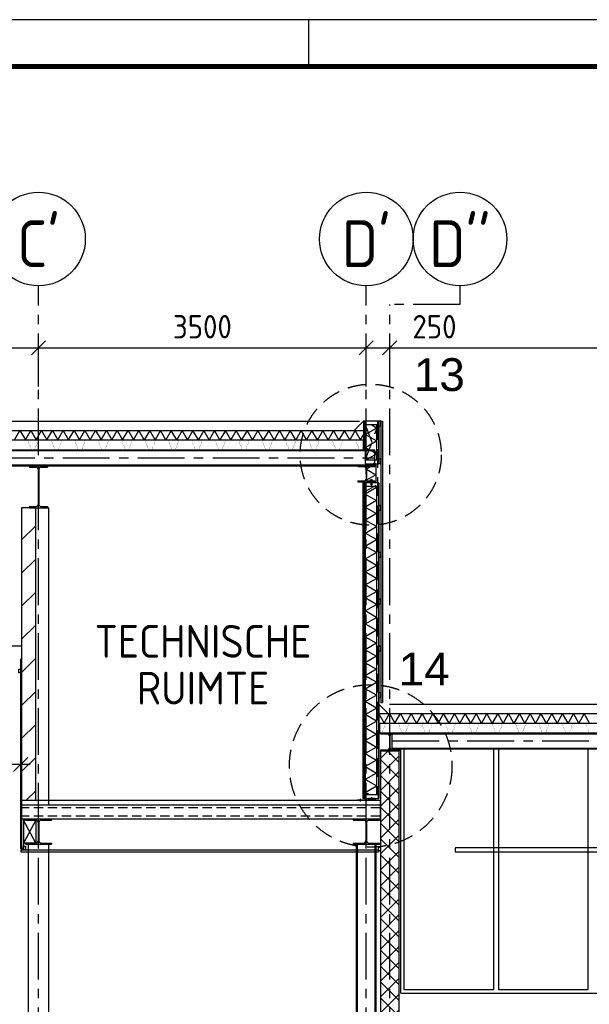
# Model space of a CAD drawing. Extents: x -2500 to 56900, y -500 to 41500.
# Tile 10 of 19: x 15414 to 21495, y 30982 to 41500. Entities that reach past the tile are written whole.
import ezdxf
from ezdxf.enums import TextEntityAlignment as Align

# ---------------------------------------------------------------- set-up
doc = ezdxf.new("R2010")
doc.units = 0
doc.header["$LTSCALE"] = 400
doc.header["$MEASUREMENT"] = 0
doc.header["$PDMODE"] = 1
doc.header["$PDSIZE"] = -15
for name, pattern in [('CENTER', [2, 1.25, -0.25, 0.25, -0.25]), ('DASHED', [0.75, 0.5, -0.25]), ('HIDDEN', [0.375, 0.25, -0.125])]:
    doc.linetypes.add(name, pattern=pattern)
doc.layers.get('0').update_dxf_attribs({"color": 6, "linetype": 'CONTINUOUS'})
doc.layers.get('Defpoints').update_dxf_attribs({"linetype": 'CONTINUOUS'})
for name, color, linetype in [('1002-B', 1, 'CONTINUOUS'), ('1004-B', 1, 'CONTINUOUS'), ('1005-B', 7, 'CONTINUOUS'), ('1006-B', 7, 'CONTINUOUS'), ('1010-B', 2, 'CONTINUOUS'), ('2110-B', 15, 'CONTINUOUS'), ('2200-B', 7, 'CONTINUOUS'), ('2700-B', 110, 'CONTINUOUS'), ('2800-B', 4, 'CONTINUOUS'), ('3100-B', 40, 'CONTINUOUS'), ('3800-B', 40, 'CONTINUOUS'), ('4200-B', 142, 'CONTINUOUS'), ('4500-B', 142, 'CONTINUOUS'), ('p01', 7, 'CONTINUOUS')]:
    doc.layers.add(name, color=color, linetype=linetype)
doc.styles.add('ARIAL', font='arial.ttf')
doc.styles.get("Standard").update_dxf_attribs({"font": 'ISOCP.shx'})
doc.dimstyles.get("Standard").update_dxf_attribs({"dimtxt": 0.18, "dimasz": 0.18, "dimexe": 0.18, "dimexo": 0.0625, "dimgap": 0.09, "dimtad": 0, "dimtih": 1, "dimtoh": 1, "dimdec": 0, "dimzin": 0, "dimdsep": 46, "dimtxsty": 'Standard', "dimcen": 0.09, "dimadec": 0, "dimazin": 0, "dimtfac": 1, "dimtdec": 0, "dimtofl": 0, "dimtmove": 2, "dimatfit": 3, "dimfxl": 0, "dimtolj": 1, "dimtzin": 0, "dimarcsym": 0})

# ---------------------------------------------------------------- blocks, each defined once
blk = doc.blocks.new('STDBA003')
at = {"linetype": 'Continuous'}
blk.add_circle((0, 0), 5, dxfattribs=at)
blk.add_attdef('001', text='', height=5, dxfattribs=at).set_placement((0, 0), align=Align.MIDDLE)
blk = doc.blocks.new('_Oblique')
at = {"color": 0, "linetype": 'ByBlock', "lineweight": -2}
blk.add_line((-0.5, -0.5), (0.5, 0.5), dxfattribs=at)
blk = doc.blocks.new('*D3')
at = {"layer": '1002-B', "color": 0, "lineweight": -2, "transparency": 16777216}
for p, q in [((10589, 37583), (10589, 38095)), ((15614, 37583), (15614, 38095)), ((10489, 37995), (15714, 37995))]:
    blk.add_line(p, q, dxfattribs=at)
at = {"layer": 'Defpoints', "color": 0, "transparency": 16777216}
for p in [(15614, 37995), (10589, 37533), (15614, 37533)]:
    blk.add_point(p, dxfattribs=at)
at = {"layer": '1002-B', "color": 0, "lineweight": -2, "transparency": 16777216, "xscale": 150, "yscale": 150, "zscale": 150, "rotation": 180}
blk.add_blockref('_Oblique', (10589, 37995), dxfattribs=at)
at = {"layer": '1002-B', "color": 0, "lineweight": -2, "transparency": 16777216, "xscale": 150, "yscale": 150, "zscale": 150}
blk.add_blockref('_Oblique', (15614, 37995), dxfattribs=at)
at = {"layer": '1002-B', "color": 0, "transparency": 16777216, "insert": (13102, 38220), "char_height": 250, "attachment_point": 5}
blk.add_mtext('\\A1;5025', dxfattribs=at)
blk = doc.blocks.new('*D4')
at = {"layer": '1002-B', "color": 0, "lineweight": -2, "transparency": 16777216}
for p, q in [((15614, 37583), (15614, 38095)), ((19114, 37583), (19114, 38095)), ((15514, 37995), (19214, 37995))]:
    blk.add_line(p, q, dxfattribs=at)
at = {"layer": 'Defpoints', "color": 0, "transparency": 16777216}
for p in [(19114, 37995), (15614, 37533), (19114, 37533)]:
    blk.add_point(p, dxfattribs=at)
at = {"layer": '1002-B', "color": 0, "lineweight": -2, "transparency": 16777216, "xscale": 150, "yscale": 150, "zscale": 150, "rotation": 180}
blk.add_blockref('_Oblique', (15614, 37995), dxfattribs=at)
at = {"layer": '1002-B', "color": 0, "lineweight": -2, "transparency": 16777216, "xscale": 150, "yscale": 150, "zscale": 150}
blk.add_blockref('_Oblique', (19114, 37995), dxfattribs=at)
at = {"layer": '1002-B', "color": 0, "transparency": 16777216, "insert": (17364, 38220), "char_height": 250, "attachment_point": 5}
blk.add_mtext('\\A1;3500', dxfattribs=at)
blk = doc.blocks.new('*D5')
at = {"layer": '1002-B', "color": 0, "lineweight": -2, "transparency": 16777216}
for p, q in [((19364, 37583), (19364, 38095)), ((24664, 37583), (24664, 38095)), ((19264, 37995), (24764, 37995))]:
    blk.add_line(p, q, dxfattribs=at)
at = {"layer": 'Defpoints', "color": 0, "transparency": 16777216}
for p in [(24664, 37995), (19364, 37533), (24664, 37533)]:
    blk.add_point(p, dxfattribs=at)
at = {"layer": '1002-B', "color": 0, "lineweight": -2, "transparency": 16777216, "xscale": 150, "yscale": 150, "zscale": 150, "rotation": 180}
blk.add_blockref('_Oblique', (19364, 37995), dxfattribs=at)
at = {"layer": '1002-B', "color": 0, "lineweight": -2, "transparency": 16777216, "xscale": 150, "yscale": 150, "zscale": 150}
blk.add_blockref('_Oblique', (24664, 37995), dxfattribs=at)
at = {"layer": '1002-B', "color": 0, "transparency": 16777216, "insert": (22014, 38220), "char_height": 250, "attachment_point": 5}
blk.add_mtext('\\A1;5300', dxfattribs=at)
blk = doc.blocks.new('STDAF002')
at = {"color": 0, "linetype": 'ByBlock', "lineweight": 25}
for p, q in [((569, 415), (-25, 415)), ((185, 410), (185, 415))]:
    blk.add_line(p, q, dxfattribs=at)
at = {"color": 0, "linetype": 'ByBlock', "lineweight": 25, "const_width": 0.5}
blk.add_lwpolyline([(0, 0), (564, 0), (564, 410), (0, 410)], close=True, dxfattribs=at)
at = {"color": 0, "linetype": 'ByBlock', "lineweight": 18}
blk.add_attdef('001', (-1.5, 0), '', height=1.8, rotation=90, dxfattribs=at)
blk = doc.blocks.new('STDBCA10')
at = {"color": 0, "linetype": 'ByBlock', "lineweight": 25}
for p, q in [((-140, 135), (-140, 122)), ((-140, 135), (140, 135)), ((-140, 122), (-28, 122)), ((28, 122), (140, 122)), ((140, 135), (140, 122)), ((-4, 98), (-4, -98)), ((4, 98), (4, -98)), ((-140, -122), (-140, -135)), ((-140, -122), (-28, -122)), ((-140, -135), (140, -135)), ((28, -122), (140, -122)), ((140, -122), (140, -135))]:
    blk.add_line(p, q, dxfattribs=at)
for centre, start, end in [((-28, 98), 0, 90), ((28, 98), 90, 180), ((-28, -98), 270, 0), ((28, -98), 180, 270)]:
    blk.add_arc(centre, 24, start, end, dxfattribs=at)
blk = doc.blocks.new('STDBCA06')
at = {"color": 0, "linetype": 'ByBlock', "lineweight": 25}
for p, q in [((-100, 95), (-100, 85)), ((-100, 95), (100, 95)), ((-100, 85), (-21, 85)), ((-3, 67), (-3, -67)), ((3, 67), (3, -67)), ((21, 85), (100, 85)), ((100, 95), (100, 85)), ((-100, -85), (-100, -95)), ((-100, -85), (-21, -85)), ((-100, -95), (100, -95)), ((21, -85), (100, -85)), ((100, -85), (100, -95))]:
    blk.add_line(p, q, dxfattribs=at)
for centre, start, end in [((-21, 67), 0, 90), ((21, 67), 90, 180), ((-21, -67), 270, 0), ((21, -67), 180, 270)]:
    blk.add_arc(centre, 18, start, end, dxfattribs=at)
blk = doc.blocks.new('STDBCA05')
at = {"color": 0, "linetype": 'ByBlock', "lineweight": 25}
for p, q in [((-90, 86), (-90, 76)), ((-90, 86), (90, 86)), ((-90, 76), (-18, 76)), ((-3, 61), (-3, -61)), ((3, 61), (3, -61)), ((18, 76), (90, 76)), ((90, 86), (90, 76)), ((-90, -76), (-90, -86)), ((-90, -76), (-18, -76)), ((-90, -86), (90, -86)), ((18, -76), (90, -76)), ((90, -76), (90, -86))]:
    blk.add_line(p, q, dxfattribs=at)
for centre, start, end in [((-18, 61), 0, 90), ((18, 61), 90, 180), ((-18, -61), 270, 0), ((18, -61), 180, 270)]:
    blk.add_arc(centre, 15, start, end, dxfattribs=at)
blk = doc.blocks.new('STDBCD15')
at = {"color": 0, "linetype": 'ByBlock', "lineweight": 25}
for p, q in [((-95, 225), (-95, 210)), ((-95, 225), (95, 225)), ((-95, 210), (-26, 210)), ((26, 210), (95, 210)), ((95, 225), (95, 210)), ((-5, 189), (-5, -189)), ((5, 189), (5, -189)), ((-95, -210), (-95, -225)), ((-95, -210), (-26, -210)), ((-95, -225), (95, -225)), ((26, -210), (95, -210)), ((95, -210), (95, -225))]:
    blk.add_line(p, q, dxfattribs=at)
for centre, start, end in [((-26, 189), 0, 90), ((26, 189), 90, 180), ((-26, -189), 270, 0), ((26, -189), 180, 270)]:
    blk.add_arc(centre, 21, start, end, dxfattribs=at)
blk = doc.blocks.new('*D28')
at = {"layer": '1002-B', "color": 0, "lineweight": -2, "transparency": 16777216}
for p, q in [((5674, 33175), (5674, 33645)), ((15424, 33175), (15424, 33645)), ((15524, 33545), (5574, 33545))]:
    blk.add_line(p, q, dxfattribs=at)
at = {"layer": 'Defpoints', "color": 0, "transparency": 16777216}
for p in [(5674, 33545), (5674, 33125), (15424, 33125)]:
    blk.add_point(p, dxfattribs=at)
at = {"layer": '1002-B', "color": 0, "lineweight": -2, "transparency": 16777216, "xscale": 150, "yscale": 150, "zscale": 150, "rotation": 180}
blk.add_blockref('_Oblique', (5674, 33545), dxfattribs=at)
at = {"layer": '1002-B', "color": 0, "lineweight": -2, "transparency": 16777216, "xscale": 150, "yscale": 150, "zscale": 150}
blk.add_blockref('_Oblique', (15424, 33545), dxfattribs=at)
at = {"layer": '1002-B', "color": 0, "transparency": 16777216, "insert": (10549, 33782), "char_height": 250, "attachment_point": 5}
blk.add_mtext('\\A1;9750 (NETTO)', dxfattribs=at)
blk = doc.blocks.new('Strip')
at = {"color": 0}
for p, q in [((-91, 17), (-91, 20)), ((-79, 17), (-79, 20)), ((29, 0), (29, 3)), ((41, 0), (41, 3))]:
    blk.add_line(p, q, dxfattribs=at)
at = {"color": 0, "linetype": 'HIDDEN'}
for p, q in [((-85, 3), (-85, 31)), ((35, -14), (35, 14))]:
    blk.add_line(p, q, dxfattribs=at)
at = {"color": 0}
blk.add_lwpolyline([(-120, 17), (-50, 17), (0, 0), (70, 0), (70, 3), (0, 3), (-50, 20), (-120, 20)], close=True, dxfattribs=at)
blk = doc.blocks.new('SA10')
at = {"color": 0}
for p, q in [((15, 0), (-50, 0)), ((0, 5), (-43, 5)), ((-43, -5), (-37, 5)), ((-37, -5), (-43, 5)), ((0, 8), (0, -8)), ((5, 10), (1, 10)), ((5, 5), (1, 5)), ((5, 10), (9, 10)), ((5, 5), (9, 5)), ((10, 8), (10, -8)), ((0, -5), (-43, -5)), ((5, -5), (1, -5)), ((5, -10), (1, -10)), ((5, -5), (9, -5)), ((5, -10), (9, -10))]:
    blk.add_line(p, q, dxfattribs=at)
for centre, radius, start, end in [((4, 8), 3.62, 136.3972, 223.6028), ((13, 0), 13, 157.3801, 202.6199), ((6, 8), 3.62, 316.3972, 43.6028), ((-3, 0), 13, 337.3801, 22.6199), ((4, -8), 3.62, 136.3972, 223.6028), ((6, -8), 3.62, 316.3972, 43.6028)]:
    blk.add_arc(centre, radius, start, end, dxfattribs=at)
blk = doc.blocks.new('*D75')
at = {"layer": '1002-B', "color": 0, "lineweight": -2, "transparency": 16777216}
for p, q in [((19114, 37583), (19114, 38095)), ((19364, 37633), (19364, 38095)), ((19014, 37995), (19364, 37995)), ((19364, 37995), (20171, 37995))]:
    blk.add_line(p, q, dxfattribs=at)
at = {"layer": 'Defpoints', "color": 0, "transparency": 16777216}
for p in [(19364, 37995), (19364, 37583), (19114, 37533)]:
    blk.add_point(p, dxfattribs=at)
at = {"layer": '1002-B', "color": 0, "lineweight": -2, "transparency": 16777216, "xscale": 150, "yscale": 150, "zscale": 150, "rotation": 180}
blk.add_blockref('_Oblique', (19114, 37995), dxfattribs=at)
at = {"layer": '1002-B', "color": 0, "lineweight": -2, "transparency": 16777216, "xscale": 150, "yscale": 150, "zscale": 150}
blk.add_blockref('_Oblique', (19364, 37995), dxfattribs=at)
at = {"layer": '1002-B', "color": 0, "transparency": 16777216, "insert": (19842, 38220), "char_height": 250, "attachment_point": 5}
blk.add_mtext('\\A1;250', dxfattribs=at)

msp = doc.modelspace()

# ---------------------------------------------------------------- hatches: boundary and pattern name
at = {"layer": '1005-B'}
h = msp.add_hatch(dxfattribs=at)
h.set_pattern_fill('ANSI31', color=256, scale=2000, style=0)
h.set_pattern_definition([(45, (93044.15, -83023.64), (-176.7767, 176.7767), [])])
h.paths.add_polyline_path([(15584.2, 36255.9), (15519.2, 36255.9), (15434.2, 36255.9), (15434.2, 33161.9), (15584.2, 33161.9)])
h = msp.add_hatch(dxfattribs=at)
h.set_pattern_fill('TSA_NORMAALA_61_66', color=256, scale=0.4, angle=45, style=0, double=1)
h.set_pattern_definition([(315, (252.27, 0), (84.8528, 84.8528), []), (225, (252.27, 0), (84.8528, -84.8528), [])])
h.paths.add_polyline_path([(19264.2, 28061.9), (19464.2, 28061.9), (19464.2, 33690.9), (19264.2, 33690.9)])

# ---------------------------------------------------------------- linework, layer by layer
at = {"layer": '1004-B', "linetype": 'CENTER'}
for p, q in [((15614.2, 24846.4), (15614.2, 38656.7)), ((19114.2, 24846.4), (19114.2, 38656.7)), ((20114.2, 38656.7), (20114.2, 38457.1)), ((19364.2, 24846.4), (19364.2, 38457.1)), ((20114.2, 38457.1), (19364.2, 38457.1))]:
    msp.add_line(p, q, dxfattribs=at)
at = {"layer": '1010-B', "linetype": 'DASHED'}
for centre, radius in [((19161.4, 36853), 753.2), ((19161.4, 33528.5), 867.7)]:
    msp.add_circle(centre, radius, dxfattribs=at)
at = {"layer": '2110-B'}
for p, q in [((18983.2, 37111.9), (19083.2, 37211.9)), ((19083.2, 37211.9), (19083.2, 37111.9)), ((19223.2, 37173.9), (19223.2, 36792.9)), ((5360.2, 37111.9), (19083.2, 37111.9)), ((19217.2, 36754.9), (19217.2, 36553.9)), ((19223.2, 36515.9), (19223.2, 33219.9)), ((19248.2, 34186.9), (19348.2, 34086.9)), ((19248.2, 34086.9), (46084.2, 34086.9))]:
    msp.add_line(p, q, dxfattribs=at)
at = {"layer": '2110-B', "linetype": 'DASHED'}
msp.add_line((19233.2, 37211.9), (19233.2, 33219.9), dxfattribs=at)
at = {"layer": '2110-B'}
for points in [[(19105.1, 36792.9), (19223.2, 36861), (19103.2, 36930.3), (19223.2, 36999.6), (19103.2, 37068.9), (19223.2, 37138.1), (19161.3, 37173.9)], [(15358.3, 37011.9), (15416, 37111.9), (15473.8, 37011.9), (15531.5, 37111.9), (15589.3, 37011.9), (15647, 37111.9), (15704.7, 37011.9), (15762.5, 37111.9), (15820.2, 37011.9), (15877.9, 37111.9), (15935.7, 37011.9), (15993.4, 37111.9), (16051.1, 37011.9), (16108.9, 37111.9), (16166.6, 37011.9), (16224.3, 37111.9), (16224.3, 37111.9), (16282.1, 37011.9), (16339.8, 37111.9), (16397.5, 37011.9), (16455.3, 37111.9), (16513, 37011.9), (16570.7, 37111.9), (16628.5, 37011.9), (16686.2, 37111.9)], [(19053.4, 37011.9), (18995.6, 37111.9), (18937.9, 37011.9), (18880.1, 37111.9), (18822.4, 37011.9), (18764.7, 37111.9), (18706.9, 37011.9), (18649.2, 37111.9), (18591.5, 37011.9), (18533.7, 37111.9), (18476, 37011.9), (18418.3, 37111.9), (18360.5, 37011.9), (18302.8, 37111.9), (18245.1, 37011.9), (18187.3, 37111.9), (18129.6, 37011.9), (18071.9, 37111.9), (18014.1, 37011.9), (17956.4, 37111.9), (17898.7, 37011.9), (17840.9, 37111.9), (17783.2, 37011.9), (17725.4, 37111.9), (17667.7, 37011.9), (17610, 37111.9), (17552.2, 37011.9), (17494.5, 37111.9), (17436.8, 37011.9), (17379, 37111.9), (17321.3, 37011.9), (17263.6, 37111.9), (17205.8, 37011.9), (17148.1, 37111.9), (17148.1, 37111.9), (17090.4, 37011.9), (17032.6, 37111.9), (16974.9, 37011.9), (16917.2, 37111.9), (16859.4, 37011.9), (16801.7, 37111.9), (16744, 37011.9), (16686.2, 37111.9)], [(19053.4, 37011.9), (19083.2, 37063.5)], [(19217.2, 36754.9), (19117.2, 36697.1), (19217.2, 36639.4), (19117.2, 36581.7)], [(19197.7, 36515.9), (19223.2, 36501.2), (19103.2, 36431.9), (19223.2, 36362.6), (19103.2, 36293.3), (19223.2, 36224), (19103.2, 36154.8)], [(19217.2, 36523.9), (19117.2, 36466.2)], [(19103.2, 35046.3), (19223.2, 35115.5), (19103.2, 35184.8), (19223.2, 35254.1), (19103.2, 35323.4), (19223.2, 35392.7), (19103.2, 35461.9), (19223.2, 35531.2), (19103.2, 35600.5), (19223.2, 35669.8), (19103.2, 35739.1), (19223.2, 35808.4), (19103.2, 35877.6), (19223.2, 35946.9), (19103.2, 36016.2), (19223.2, 36085.5), (19103.2, 36154.8)], [(19103.2, 35046.3), (19223.2, 34977), (19103.2, 34907.7), (19223.2, 34838.4), (19103.2, 34769.1), (19223.2, 34699.8), (19103.2, 34630.6), (19223.2, 34561.3), (19103.2, 34492)], [(19103.2, 33937.7), (19223.2, 34007), (19103.2, 34076.3), (19223.2, 34145.6), (19103.2, 34214.9), (19223.2, 34284.1), (19103.2, 34353.4), (19223.2, 34422.7), (19103.2, 34492)], [(19248.2, 34085.2), (19304.9, 33986.9), (19362.7, 34086.9), (19420.4, 33986.9), (19478.2, 34086.9)], [(21498.9, 33986.9), (21441.1, 34086.9), (21383.4, 33986.9), (21325.7, 34086.9), (21267.9, 33986.9), (21210.2, 34086.9), (21152.5, 33986.9), (21094.7, 34086.9), (21037, 33986.9), (20979.3, 34086.9), (20921.5, 33986.9), (20863.8, 34086.9), (20806.1, 33986.9), (20748.3, 34086.9), (20690.6, 33986.9), (20632.9, 34086.9), (20575.1, 33986.9), (20517.4, 34086.9), (20459.6, 33986.9), (20401.9, 34086.9), (20344.2, 33986.9), (20286.4, 34086.9), (20228.7, 33986.9), (20171, 34086.9), (20113.2, 33986.9), (20055.5, 34086.9), (19997.8, 33986.9), (19940, 34086.9), (19940, 34086.9), (19882.3, 33986.9), (19824.6, 34086.9), (19766.8, 33986.9), (19709.1, 34086.9), (19651.4, 33986.9), (19593.6, 34086.9), (19535.9, 33986.9), (19478.2, 34086.9)], [(19103.2, 33937.7), (19223.2, 33868.5), (19103.2, 33799.2), (19223.2, 33729.9), (19103.2, 33660.6), (19223.2, 33591.3), (19103.2, 33522), (19223.2, 33452.8), (19103.2, 33383.5)], [(19146.5, 33219.9), (19103.2, 33244.9), (19223.2, 33314.2), (19103.2, 33383.5)]]:
    msp.add_lwpolyline(points, dxfattribs=at)
at = {"layer": '2200-B'}
msp.add_line((5664.2, 34811.9), (15434.2, 34811.9), dxfattribs=at)
for points in [[(15584.2, 33161.9), (15584.2, 36284.9), (15434.2, 36284.9), (15434.2, 33161.9), (15584.2, 33161.9)], [(19264.2, 28061.9), (19464.2, 28061.9), (19464.2, 33690.9), (19264.2, 33690.9), (19264.2, 28061.9)]]:
    msp.add_lwpolyline(points, dxfattribs=at)
at = {"layer": '2700-B'}
msp.add_line((19362.1, 34186.9), (46084.2, 34186.9), dxfattribs=at)
at = {"layer": '2800-B'}
for p, q in [((5360.2, 37011.9), (19083.2, 37011.9)), ((19083.2, 36905.9), (19083.2, 37011.9)), ((5360.2, 36905.9), (19204.2, 36905.9)), ((5474.2, 36897.4), (19204.2, 36897.4)), ((19204.2, 36734.9), (19204.2, 36905.9)), ((5474.2, 36743.4), (19204.2, 36743.4)), ((5474.2, 36734.9), (19204.2, 36734.9)), ((19258.2, 33986.9), (46084.2, 33986.9)), ((19258.2, 33880.9), (19258.2, 33986.9)), ((19258.2, 33880.9), (46084.2, 33880.9)), ((19391.9, 33872.4), (45954.2, 33872.4)), ((19391.9, 33709.9), (19391.9, 33872.4)), ((19391.9, 33718.4), (45954.2, 33718.4)), ((19391.9, 33709.9), (45954.2, 33709.9)), ((15434.2, 33161.9), (19264.2, 33161.9)), ((15434.2, 33161.9), (15434.2, 32961.9)), ((19264.2, 32961.9), (19264.2, 33161.9)), ((15434.2, 33111.9), (19264.2, 33111.9)), ((15434.2, 32961.9), (19264.2, 32961.9))]:
    msp.add_line(p, q, dxfattribs=at)
at = {"layer": '2800-B', "linetype": 'CENTER'}
for p, q in [((5474.2, 36820.4), (19204.2, 36820.4)), ((19391.9, 33795.4), (45954.2, 33795.4))]:
    msp.add_line(p, q, dxfattribs=at)
at = {"layer": '2800-B', "color": 8}
for p, q in [((15709.2, 36284.9), (15724.2, 36284.9)), ((15724.2, 33111.9), (15724.2, 36284.9)), ((15504.2, 32691.9), (15504.2, 28081.9)), ((15724.2, 28081.9), (15724.2, 32691.9)), ((19009.2, 28061.9), (19009.2, 32691.9)), ((19020.2, 28061.9), (19020.2, 32691.9)), ((19208.2, 28061.9), (19208.2, 32691.9)), ((19219.2, 28061.9), (19219.2, 32691.9))]:
    msp.add_line(p, q, dxfattribs=at)
at = {"layer": '2800-B', "linetype": 'HIDDEN'}
for p, q in [((19264.2, 33081.9), (15434.2, 33081.9)), ((19264.2, 32991.9), (15434.2, 32991.9))]:
    msp.add_line(p, q, dxfattribs=at)
at = {"layer": '2800-B'}
for points in [[(15366.3, 37011.9, 2, 2, 0), (15420.9, 37011.9, 2, 2, -0.1538791), (15423.8, 37011, 2, 2, 0), (15429.6, 37006.9, 2, 2, 0.3152222), (15435.3, 37006.9, 2, 2, 0), (15441.2, 37011, 2, 2, -0.1538791), (15444, 37011.9, 2, 2, 0), (15498.6, 37011.9, 2, 2, -0.339459), (15503.5, 37008.2, 2, 2, 0), (15518, 36953.9, 2, 2, 0), (15526.7, 36945.9, 2, 2, 0), (15536.5, 36909.6, 2, 2, 0.339441), (15541.3, 36905.9, 2, 2, 0), (15557.5, 36905.9, 2, 2, 0), (15573.6, 36905.9, 2, 2, 0.339441), (15578.5, 36909.6, 2, 2, 0), (15588.2, 36945.9, 2, 2, 0), (15596.9, 36953.9, 2, 2, 0), (15611.5, 37008.2, 2, 2, -0.339459), (15616.3, 37011.9, 2, 2, 0), (15670.9, 37011.9, 2, 2, -0.1538791), (15673.8, 37011, 2, 2, 0), (15679.6, 37006.9, 2, 2, 0.3152222), (15685.3, 37006.9, 2, 2, 0), (15691.2, 37011, 2, 2, -0.1538791), (15694, 37011.9, 2, 2, 0), (15748.6, 37011.9, 2, 2, -0.339459), (15753.5, 37008.2, 2, 2, 0), (15768, 36953.9, 2, 2, 0), (15776.7, 36945.9, 2, 2, 0), (15786.5, 36909.6, 2, 2, 0.339441), (15791.3, 36905.9, 2, 2, 0), (15807.5, 36905.9, 2, 2, 0), (15823.6, 36905.9, 2, 2, 0.339441), (15828.5, 36909.6, 2, 2, 0), (15838.2, 36945.9, 2, 2, 0), (15846.9, 36953.9, 2, 2, 0), (15861.5, 37008.2, 2, 2, -0.339459), (15866.3, 37011.9, 2, 2, 0), (15920.9, 37011.9, 2, 2, -0.1538791), (15923.8, 37011, 2, 2, 0), (15929.6, 37006.9, 2, 2, 0.3152222), (15935.3, 37006.9, 2, 2, 0), (15941.2, 37011, 2, 2, -0.1538791), (15944, 37011.9, 2, 2, 0), (15998.6, 37011.9, 2, 2, -0.339459), (16003.5, 37008.2, 2, 2, 0), (16018, 36953.9, 2, 2, 0), (16026.7, 36945.9, 2, 2, 0), (16036.5, 36909.6, 2, 2, 0.339441), (16041.3, 36905.9, 2, 2, 0), (16057.5, 36905.9, 2, 2, 0), (16073.5, 36905.9, 2, 2, 0.3475799), (16078.4, 36909.7, 2, 2, 0), (16083.2, 36929.9, 0, 0, 0)], [(16052.5, 36905.9, 2, 2, 0), (16073.6, 36905.9, 2, 2, 0.339441), (16078.5, 36909.6, 2, 2, 0), (16088.2, 36945.9, 2, 2, 0), (16096.9, 36953.9, 2, 2, 0), (16111.5, 37008.2, 2, 2, -0.339459), (16116.3, 37011.9, 2, 2, 0), (16170.9, 37011.9, 2, 2, -0.1538791), (16173.8, 37011, 2, 2, 0), (16179.6, 37006.9, 2, 2, 0.3152222), (16185.3, 37006.9, 2, 2, 0), (16191.2, 37011, 2, 2, -0.1538791), (16194, 37011.9, 2, 2, 0), (16248.6, 37011.9, 2, 2, -0.339459), (16253.5, 37008.2, 2, 2, 0), (16268, 36953.9, 2, 2, 0), (16276.7, 36945.9, 2, 2, 0), (16286.5, 36909.6, 2, 2, 0.339441), (16291.3, 36905.9, 2, 2, 0), (16307.5, 36905.9, 2, 2, 0), (16323.6, 36905.9, 2, 2, 0.339441), (16328.5, 36909.6, 2, 2, 0), (16338.2, 36945.9, 2, 2, 0), (16346.9, 36953.9, 2, 2, 0), (16361.5, 37008.2, 2, 2, -0.339459), (16366.3, 37011.9, 2, 2, 0), (16420.9, 37011.9, 2, 2, -0.1538791), (16423.8, 37011, 2, 2, 0), (16429.6, 37006.9, 2, 2, 0.3152222), (16435.3, 37006.9, 2, 2, 0), (16441.2, 37011, 2, 2, -0.1538791), (16444, 37011.9, 2, 2, 0), (16498.6, 37011.9, 2, 2, -0.339459), (16503.5, 37008.2, 2, 2, 0), (16518, 36953.9, 2, 2, 0), (16526.7, 36945.9, 2, 2, 0), (16536.5, 36909.6, 2, 2, 0.339441), (16541.3, 36905.9, 2, 2, 0), (16557.5, 36905.9, 2, 2, 0), (16573.6, 36905.9, 2, 2, 0.339441), (16578.5, 36909.6, 2, 2, 0), (16588.2, 36945.9, 2, 2, 0), (16596.9, 36953.9, 2, 2, 0), (16611.5, 37008.2, 2, 2, -0.339459), (16616.3, 37011.9, 2, 2, 0), (16670.9, 37011.9, 2, 2, -0.1538791), (16673.8, 37011, 2, 2, 0), (16679.6, 37006.9, 2, 2, 0.3152222), (16685.3, 37006.9, 2, 2, 0), (16691.2, 37011, 2, 2, -0.1538791), (16694, 37011.9, 2, 2, 0), (16748.6, 37011.9, 2, 2, -0.339459), (16753.5, 37008.2, 2, 2, 0), (16768, 36953.9, 2, 2, 0), (16776.7, 36945.9, 2, 2, 0), (16786.5, 36909.6, 2, 2, 0.339441), (16791.3, 36905.9, 2, 2, 0), (16807.5, 36905.9, 2, 2, 0), (16823.5, 36905.9, 2, 2, 0.3475799), (16828.4, 36909.7, 2, 2, 0), (16833.2, 36929.9, 0, 0, 0)], [(16802.5, 36905.9, 2, 2, 0), (16823.6, 36905.9, 2, 2, 0.339441), (16828.5, 36909.6, 2, 2, 0), (16838.2, 36945.9, 2, 2, 0), (16846.9, 36953.9, 2, 2, 0), (16861.5, 37008.2, 2, 2, -0.339459), (16866.3, 37011.9, 2, 2, 0), (16920.9, 37011.9, 2, 2, -0.1538791), (16923.8, 37011, 2, 2, 0), (16929.6, 37006.9, 2, 2, 0.3152222), (16935.3, 37006.9, 2, 2, 0), (16941.2, 37011, 2, 2, -0.1538791), (16944, 37011.9, 2, 2, 0), (16998.6, 37011.9, 2, 2, -0.339459), (17003.5, 37008.2, 2, 2, 0), (17018, 36953.9, 2, 2, 0), (17026.7, 36945.9, 2, 2, 0), (17036.5, 36909.6, 2, 2, 0.339441), (17041.3, 36905.9, 2, 2, 0), (17057.5, 36905.9, 2, 2, 0), (17073.6, 36905.9, 2, 2, 0.339441), (17078.5, 36909.6, 2, 2, 0), (17088.2, 36945.9, 2, 2, 0), (17096.9, 36953.9, 2, 2, 0), (17111.5, 37008.2, 2, 2, -0.339459), (17116.3, 37011.9, 2, 2, 0), (17170.9, 37011.9, 2, 2, -0.1538791), (17173.8, 37011, 2, 2, 0), (17179.6, 37006.9, 2, 2, 0.3152222), (17185.3, 37006.9, 2, 2, 0), (17191.2, 37011, 2, 2, -0.1538791), (17194, 37011.9, 2, 2, 0), (17248.6, 37011.9, 2, 2, -0.339459), (17253.5, 37008.2, 2, 2, 0), (17268, 36953.9, 2, 2, 0), (17276.7, 36945.9, 2, 2, 0), (17286.5, 36909.6, 2, 2, 0.339441), (17291.3, 36905.9, 2, 2, 0), (17307.5, 36905.9, 2, 2, 0), (17323.6, 36905.9, 2, 2, 0.339441), (17328.5, 36909.6, 2, 2, 0), (17338.2, 36945.9, 2, 2, 0), (17346.9, 36953.9, 2, 2, 0), (17361.5, 37008.2, 2, 2, -0.339459), (17366.3, 37011.9, 2, 2, 0), (17420.9, 37011.9, 2, 2, -0.1538791), (17423.8, 37011, 2, 2, 0), (17429.6, 37006.9, 2, 2, 0.3152222), (17435.3, 37006.9, 2, 2, 0), (17441.2, 37011, 2, 2, -0.1538791), (17444, 37011.9, 2, 2, 0), (17498.6, 37011.9, 2, 2, -0.339459), (17503.5, 37008.2, 2, 2, 0), (17518, 36953.9, 2, 2, 0), (17526.7, 36945.9, 2, 2, 0), (17536.5, 36909.6, 2, 2, 0.339441), (17541.3, 36905.9, 2, 2, 0), (17557.5, 36905.9, 2, 2, 0), (17573.5, 36905.9, 2, 2, 0.3475799), (17578.4, 36909.7, 2, 2, 0), (17583.2, 36929.9, 0, 0, 0)], [(17552.5, 36905.9, 2, 2, 0), (17573.6, 36905.9, 2, 2, 0.339441), (17578.5, 36909.6, 2, 2, 0), (17588.2, 36945.9, 2, 2, 0), (17596.9, 36953.9, 2, 2, 0), (17611.5, 37008.2, 2, 2, -0.339459), (17616.3, 37011.9, 2, 2, 0), (17670.9, 37011.9, 2, 2, -0.1538791), (17673.8, 37011, 2, 2, 0), (17679.6, 37006.9, 2, 2, 0.3152222), (17685.3, 37006.9, 2, 2, 0), (17691.2, 37011, 2, 2, -0.1538791), (17694, 37011.9, 2, 2, 0), (17748.6, 37011.9, 2, 2, -0.339459), (17753.5, 37008.2, 2, 2, 0), (17768, 36953.9, 2, 2, 0), (17776.7, 36945.9, 2, 2, 0), (17786.5, 36909.6, 2, 2, 0.339441), (17791.3, 36905.9, 2, 2, 0), (17807.5, 36905.9, 2, 2, 0), (17823.6, 36905.9, 2, 2, 0.339441), (17828.5, 36909.6, 2, 2, 0), (17838.2, 36945.9, 2, 2, 0), (17846.9, 36953.9, 2, 2, 0), (17861.5, 37008.2, 2, 2, -0.339459), (17866.3, 37011.9, 2, 2, 0), (17920.9, 37011.9, 2, 2, -0.1538791), (17923.8, 37011, 2, 2, 0), (17929.6, 37006.9, 2, 2, 0.3152222), (17935.3, 37006.9, 2, 2, 0), (17941.2, 37011, 2, 2, -0.1538791), (17944, 37011.9, 2, 2, 0), (17998.6, 37011.9, 2, 2, -0.339459), (18003.5, 37008.2, 2, 2, 0), (18018, 36953.9, 2, 2, 0), (18026.7, 36945.9, 2, 2, 0), (18036.5, 36909.6, 2, 2, 0.339441), (18041.3, 36905.9, 2, 2, 0), (18057.5, 36905.9, 2, 2, 0), (18073.6, 36905.9, 2, 2, 0.339441), (18078.5, 36909.6, 2, 2, 0), (18088.2, 36945.9, 2, 2, 0), (18096.9, 36953.9, 2, 2, 0), (18111.5, 37008.2, 2, 2, -0.339459), (18116.3, 37011.9, 2, 2, 0), (18170.9, 37011.9, 2, 2, -0.1538791), (18173.8, 37011, 2, 2, 0), (18179.6, 37006.9, 2, 2, 0.3152222), (18185.3, 37006.9, 2, 2, 0), (18191.2, 37011, 2, 2, -0.1538791), (18194, 37011.9, 2, 2, 0), (18248.6, 37011.9, 2, 2, -0.339459), (18253.5, 37008.2, 2, 2, 0), (18268, 36953.9, 2, 2, 0), (18276.7, 36945.9, 2, 2, 0), (18286.5, 36909.6, 2, 2, 0.339441), (18291.3, 36905.9, 2, 2, 0), (18307.5, 36905.9, 2, 2, 0), (18323.5, 36905.9, 2, 2, 0.3475799), (18328.4, 36909.7, 2, 2, 0), (18333.2, 36929.9, 0, 0, 0)], [(18302.5, 36905.9, 2, 2, 0), (18323.6, 36905.9, 2, 2, 0.339441), (18328.5, 36909.6, 2, 2, 0), (18338.2, 36945.9, 2, 2, 0), (18346.9, 36953.9, 2, 2, 0), (18361.5, 37008.2, 2, 2, -0.339459), (18366.3, 37011.9, 2, 2, 0), (18420.9, 37011.9, 2, 2, -0.1538791), (18423.8, 37011, 2, 2, 0), (18429.6, 37006.9, 2, 2, 0.3152222), (18435.3, 37006.9, 2, 2, 0), (18441.2, 37011, 2, 2, -0.1538791), (18444, 37011.9, 2, 2, 0), (18498.6, 37011.9, 2, 2, -0.339459), (18503.5, 37008.2, 2, 2, 0), (18518, 36953.9, 2, 2, 0), (18526.7, 36945.9, 2, 2, 0), (18536.5, 36909.6, 2, 2, 0.339441), (18541.3, 36905.9, 2, 2, 0), (18557.5, 36905.9, 2, 2, 0), (18573.6, 36905.9, 2, 2, 0.339441), (18578.5, 36909.6, 2, 2, 0), (18588.2, 36945.9, 2, 2, 0), (18596.9, 36953.9, 2, 2, 0), (18611.5, 37008.2, 2, 2, -0.339459), (18616.3, 37011.9, 2, 2, 0), (18670.9, 37011.9, 2, 2, -0.1538791), (18673.8, 37011, 2, 2, 0), (18679.6, 37006.9, 2, 2, 0.3152222), (18685.3, 37006.9, 2, 2, 0), (18691.2, 37011, 2, 2, -0.1538791), (18694, 37011.9, 2, 2, 0), (18748.6, 37011.9, 2, 2, -0.339459), (18753.5, 37008.2, 2, 2, 0), (18768, 36953.9, 2, 2, 0), (18776.7, 36945.9, 2, 2, 0), (18786.5, 36909.6, 2, 2, 0.339441), (18791.3, 36905.9, 2, 2, 0), (18807.5, 36905.9, 2, 2, 0), (18823.6, 36905.9, 2, 2, 0.339441), (18828.5, 36909.6, 2, 2, 0), (18838.2, 36945.9, 2, 2, 0), (18846.9, 36953.9, 2, 2, 0), (18861.5, 37008.2, 2, 2, -0.339459), (18866.3, 37011.9, 2, 2, 0), (18920.9, 37011.9, 2, 2, -0.1538791), (18923.8, 37011, 2, 2, 0), (18929.6, 37006.9, 2, 2, 0.3152222), (18935.3, 37006.9, 2, 2, 0), (18941.2, 37011, 2, 2, -0.1538791), (18944, 37011.9, 2, 2, 0), (18998.6, 37011.9, 2, 2, -0.339459), (19003.5, 37008.2, 2, 2, 0), (19018, 36953.9, 2, 2, 0), (19026.7, 36945.9, 2, 2, 0), (19036.5, 36909.6, 2, 2, 0.339441), (19041.3, 36905.9, 2, 2, 0), (19057.5, 36905.9, 2, 2, 0), (19073.5, 36905.9, 2, 2, 0.3475799), (19078.4, 36909.7, 2, 2, 0), (19083.2, 36929.9, 0, 0, 0)], [(19258.2, 33880.9, 2, 2, 0), (19279.3, 33880.9, 2, 2, 0.339441), (19284.1, 33884.6, 2, 2, 0), (19293.9, 33920.9, 2, 2, 0), (19302.6, 33928.9, 2, 2, 0), (19317.2, 33983.2, 2, 2, -0.339459), (19322, 33986.9, 2, 2, 0), (19376.6, 33986.9, 2, 2, -0.1538791), (19379.4, 33986, 2, 2, 0), (19385.3, 33981.9, 2, 2, 0.3152222), (19391, 33981.9, 2, 2, 0), (19396.9, 33986, 2, 2, -0.1538791), (19399.7, 33986.9, 2, 2, 0), (19454.3, 33986.9, 2, 2, -0.339459), (19459.1, 33983.2, 2, 2, 0), (19473.7, 33928.9, 2, 2, 0), (19482.4, 33920.9, 2, 2, 0), (19492.2, 33884.6, 2, 2, 0.339441), (19497, 33880.9, 2, 2, 0), (19513.2, 33880.9, 2, 2, 0), (19529.3, 33880.9, 2, 2, 0.339441), (19534.1, 33884.6, 2, 2, 0), (19543.9, 33920.9, 2, 2, 0), (19552.6, 33928.9, 2, 2, 0), (19567.2, 33983.2, 2, 2, -0.339459), (19572, 33986.9, 2, 2, 0), (19626.6, 33986.9, 2, 2, -0.1538791), (19629.4, 33986, 2, 2, 0), (19635.3, 33981.9, 2, 2, 0.3152222), (19641, 33981.9, 2, 2, 0), (19646.9, 33986, 2, 2, -0.1538791), (19649.7, 33986.9, 2, 2, 0), (19704.3, 33986.9, 2, 2, -0.339459), (19709.1, 33983.2, 2, 2, 0), (19723.7, 33928.9, 2, 2, 0), (19732.4, 33920.9, 2, 2, 0), (19742.2, 33884.6, 2, 2, 0.339441), (19747, 33880.9, 2, 2, 0), (19763.2, 33880.9, 2, 2, 0), (19779.3, 33880.9, 2, 2, 0.339441), (19784.1, 33884.6, 2, 2, 0), (19793.9, 33920.9, 2, 2, 0), (19802.6, 33928.9, 2, 2, 0), (19817.2, 33983.2, 2, 2, -0.339459), (19822, 33986.9, 2, 2, 0), (19876.6, 33986.9, 2, 2, -0.1538791), (19879.4, 33986, 2, 2, 0), (19885.3, 33981.9, 2, 2, 0.3152222), (19891, 33981.9, 2, 2, 0), (19896.9, 33986, 2, 2, -0.1538791), (19899.7, 33986.9, 2, 2, 0), (19954.3, 33986.9, 2, 2, -0.339459), (19959.1, 33983.2, 2, 2, 0), (19973.7, 33928.9, 2, 2, 0), (19982.4, 33920.9, 2, 2, 0), (19992.2, 33884.6, 2, 2, 0.339441), (19997, 33880.9, 2, 2, 0), (20013.2, 33880.9, 2, 2, 0), (20029.2, 33880.9, 2, 2, 0.3475799), (20034.1, 33884.7, 2, 2, 0), (20038.8, 33904.9, 0, 0, 0)], [(20007.3, 33881.4, 2, 2, 0), (20028.5, 33881.4, 2, 2, 0.339441), (20033.3, 33885.1, 2, 2, 0), (20043.1, 33921.4, 2, 2, 0), (20051.8, 33929.4, 2, 2, 0), (20066.4, 33983.7, 2, 2, -0.339459), (20071.2, 33987.4, 2, 2, 0), (20125.8, 33987.4, 2, 2, -0.1538791), (20128.6, 33986.5, 2, 2, 0), (20134.5, 33982.4, 2, 2, 0.3152222), (20140.2, 33982.4, 2, 2, 0), (20146.1, 33986.5, 2, 2, -0.1538791), (20148.9, 33987.4, 2, 2, 0), (20203.5, 33987.4, 2, 2, -0.339459), (20208.3, 33983.7, 2, 2, 0), (20222.9, 33929.4, 2, 2, 0), (20231.6, 33921.4, 2, 2, 0), (20241.4, 33885.1, 2, 2, 0.339441), (20246.2, 33881.4, 2, 2, 0), (20262.3, 33881.4, 2, 2, 0), (20278.5, 33881.4, 2, 2, 0.339441), (20283.3, 33885.1, 2, 2, 0), (20293.1, 33921.4, 2, 2, 0), (20301.8, 33929.4, 2, 2, 0), (20316.4, 33983.7, 2, 2, -0.339459), (20321.2, 33987.4, 2, 2, 0), (20375.8, 33987.4, 2, 2, -0.1538791), (20378.6, 33986.5, 2, 2, 0), (20384.5, 33982.4, 2, 2, 0.3152222), (20390.2, 33982.4, 2, 2, 0), (20396.1, 33986.5, 2, 2, -0.1538791), (20398.9, 33987.4, 2, 2, 0), (20453.5, 33987.4, 2, 2, -0.339459), (20458.3, 33983.7, 2, 2, 0), (20472.9, 33929.4, 2, 2, 0), (20481.6, 33921.4, 2, 2, 0), (20491.4, 33885.1, 2, 2, 0.339441), (20496.2, 33881.4, 2, 2, 0), (20512.3, 33881.4, 2, 2, 0), (20528.5, 33881.4, 2, 2, 0.339441), (20533.3, 33885.1, 2, 2, 0), (20543.1, 33921.4, 2, 2, 0), (20551.8, 33929.4, 2, 2, 0), (20566.4, 33983.7, 2, 2, -0.339459), (20571.2, 33987.4, 2, 2, 0), (20625.8, 33987.4, 2, 2, -0.1538791), (20628.6, 33986.5, 2, 2, 0), (20634.5, 33982.4, 2, 2, 0.3152222), (20640.2, 33982.4, 2, 2, 0), (20646.1, 33986.5, 2, 2, -0.1538791), (20648.9, 33987.4, 2, 2, 0), (20703.5, 33987.4, 2, 2, -0.339459), (20708.3, 33983.7, 2, 2, 0), (20722.9, 33929.4, 2, 2, 0), (20731.6, 33921.4, 2, 2, 0), (20741.4, 33885.1, 2, 2, 0.339441), (20746.2, 33881.4, 2, 2, 0), (20762.3, 33881.4, 2, 2, 0), (20778.4, 33881.4, 2, 2, 0.3475799), (20783.3, 33885.3, 2, 2, 0), (20788, 33905.4, 0, 0, 0)], [(20757.3, 33881.4, 2, 2, 0), (20778.5, 33881.4, 2, 2, 0.339441), (20783.3, 33885.1, 2, 2, 0), (20793.1, 33921.4, 2, 2, 0), (20801.8, 33929.4, 2, 2, 0), (20816.4, 33983.7, 2, 2, -0.339459), (20821.2, 33987.4, 2, 2, 0), (20875.8, 33987.4, 2, 2, -0.1538791), (20878.6, 33986.5, 2, 2, 0), (20884.5, 33982.4, 2, 2, 0.3152222), (20890.2, 33982.4, 2, 2, 0), (20896.1, 33986.5, 2, 2, -0.1538791), (20898.9, 33987.4, 2, 2, 0), (20953.5, 33987.4, 2, 2, -0.339459), (20958.3, 33983.7, 2, 2, 0), (20972.9, 33929.4, 2, 2, 0), (20981.6, 33921.4, 2, 2, 0), (20991.4, 33885.1, 2, 2, 0.339441), (20996.2, 33881.4, 2, 2, 0), (21012.3, 33881.4, 2, 2, 0), (21028.5, 33881.4, 2, 2, 0.339441), (21033.3, 33885.1, 2, 2, 0), (21043.1, 33921.4, 2, 2, 0), (21051.8, 33929.4, 2, 2, 0), (21066.4, 33983.7, 2, 2, -0.339459), (21071.2, 33987.4, 2, 2, 0), (21125.8, 33987.4, 2, 2, -0.1538791), (21128.6, 33986.5, 2, 2, 0), (21134.5, 33982.4, 2, 2, 0.3152222), (21140.2, 33982.4, 2, 2, 0), (21146.1, 33986.5, 2, 2, -0.1538791), (21148.9, 33987.4, 2, 2, 0), (21203.5, 33987.4, 2, 2, -0.339459), (21208.3, 33983.7, 2, 2, 0), (21222.9, 33929.4, 2, 2, 0), (21231.6, 33921.4, 2, 2, 0), (21241.4, 33885.1, 2, 2, 0.339441), (21246.2, 33881.4, 2, 2, 0), (21262.3, 33881.4, 2, 2, 0), (21278.5, 33881.4, 2, 2, 0.339441), (21283.3, 33885.1, 2, 2, 0), (21293.1, 33921.4, 2, 2, 0), (21301.8, 33929.4, 2, 2, 0), (21316.4, 33983.7, 2, 2, -0.339459), (21321.2, 33987.4, 2, 2, 0), (21375.8, 33987.4, 2, 2, -0.1538791), (21378.6, 33986.5, 2, 2, 0), (21384.5, 33982.4, 2, 2, 0.3152222), (21390.2, 33982.4, 2, 2, 0), (21396.1, 33986.5, 2, 2, -0.1538791), (21398.9, 33987.4, 2, 2, 0), (21453.5, 33987.4, 2, 2, -0.339459), (21458.3, 33983.7, 2, 2, 0), (21472.9, 33929.4, 2, 2, 0), (21481.6, 33921.4, 2, 2, 0), (21491.4, 33885.1, 2, 2, 0.339441), (21496.2, 33881.4, 2, 2, 0), (21512.3, 33881.4, 2, 2, 0)]]:
    msp.add_lwpolyline(points, format="xyseb", dxfattribs=at)
at = {"layer": '3100-B', "color": 8}
msp.add_line((19482.2, 31099.9), (19482.2, 33709.9), dxfattribs=at)
for points in [[(19514.2, 33709.9), (19514.2, 31139.9), (20474.2, 31139.9), (20474.2, 33709.9)], [(20524.2, 33709.9), (20524.2, 31139.9), (21484.2, 31139.9), (21484.2, 33709.9)], [(19482.2, 31099.9), (24546.2, 31099.9)]]:
    msp.add_lwpolyline(points, dxfattribs=at)
at = {"layer": '3800-B'}
for p, q in [((5360.2, 37211.9), (19040.6, 37211.9)), ((19103.2, 37173.9), (19103.2, 36754.9)), ((19243.2, 37211.9), (19243.2, 36754.9)), ((19243.2, 37211.9), (19288.2, 37211.9)), ((19248.2, 37211.9), (19248.2, 36754.9)), ((19268.2, 37211.9), (19268.2, 34206.9)), ((19288.2, 37211.9), (19288.2, 34206.9)), ((19243.2, 36754.9), (19248.2, 36754.9)), ((19078.2, 36553.9), (19078.2, 33181.9)), ((19078.2, 36553.9), (19103.2, 36553.9)), ((19090.7, 36553.9), (19090.7, 33181.9)), ((19103.2, 36553.9), (19103.2, 33181.9)), ((19124.2, 36563.9), (19204.2, 36553.9)), ((19204.2, 36563.9), (19124.2, 36553.9)), ((19124.2, 36563.9), (19124.2, 36553.9)), ((19204.2, 36563.9), (19204.2, 36553.9)), ((19243.2, 36553.9), (19243.2, 33181.9)), ((19243.2, 36553.9), (19248.2, 36553.9)), ((19248.2, 36553.9), (19248.2, 33181.9)), ((19268.2, 34206.9), (19288.2, 34206.9)), ((19103.2, 33181.9), (19078.2, 33181.9)), ((19138.2, 33178.9), (19138.2, 33161.9)), ((19138.2, 33161.9), (19208.2, 33178.9)), ((19208.2, 33161.9), (19138.2, 33178.9)), ((19208.2, 33178.9), (19208.2, 33161.9)), ((19243.2, 33181.9), (19248.2, 33181.9))]:
    msp.add_line(p, q, dxfattribs=at)
at = {"layer": '3800-B', "linetype": 'DASHED'}
for p, q in [((19103.2, 36792.9), (19243.2, 37173.9)), ((19103.2, 37173.9), (19243.2, 36792.9))]:
    msp.add_line(p, q, dxfattribs=at)
at = {"layer": '3800-B'}
for points in [[(19083.2, 36905.9), (19103.2, 36905.9), (19103.2, 37211.9), (19083.2, 37211.9)], [(19103.2, 37173.9), (19243.2, 37173.9), (19243.2, 37211.9), (19103.2, 37211.9)], [(19248.2, 37161.9), (19268.2, 37161.9), (19268.2, 37211.9), (19248.2, 37211.9)], [(19103.2, 36754.9), (19243.2, 36754.9), (19243.2, 36792.9), (19103.2, 36792.9)], [(19248.2, 36758.9), (19268.2, 36758.9), (19268.2, 36808.9), (19248.2, 36808.9)], [(19103.2, 36515.9), (19243.2, 36515.9), (19243.2, 36553.9), (19103.2, 36553.9)], [(19248.2, 36258.9), (19268.2, 36258.9), (19268.2, 36308.9), (19248.2, 36308.9)], [(19248.2, 35758.9), (19268.2, 35758.9), (19268.2, 35808.9), (19248.2, 35808.9)], [(19248.2, 35258.9), (19268.2, 35258.9), (19268.2, 35308.9), (19248.2, 35308.9)], [(19248.2, 34758.9), (19268.2, 34758.9), (19268.2, 34808.9), (19248.2, 34808.9)], [(19248.2, 34258.9), (19268.2, 34258.9), (19268.2, 34308.9), (19248.2, 34308.9)], [(19103.2, 33181.9), (19243.2, 33181.9), (19243.2, 33219.9), (19103.2, 33219.9)]]:
    msp.add_lwpolyline(points, close=True, dxfattribs=at)
at = {"layer": '4200-B'}
for p, q in [((15424.2, 32641.9), (15424.2, 34674.1)), ((15434.2, 32961.9), (15434.2, 32641.9)), ((15454.2, 32961.9), (15454.2, 32641.9)), ((15586.2, 32948.9), (15454.2, 32948.9)), ((15586.2, 32948.9), (15586.2, 32704.9)), ((15454.2, 32641.9), (15424.2, 32641.9)), ((15586.2, 32704.9), (15454.2, 32704.9))]:
    msp.add_line(p, q, dxfattribs=at)
at = {"layer": '4500-B'}
for p, q in [((15586.2, 32948.9), (15454.2, 32704.9)), ((15586.2, 32704.9), (15454.2, 32948.9)), ((15424.2, 32631.9), (19244.2, 32631.9)), ((15424.2, 32631.9), (15424.2, 32611.9)), ((15424.2, 32611.9), (19244.2, 32611.9)), ((19244.2, 32631.9), (19244.2, 32611.9))]:
    msp.add_line(p, q, dxfattribs=at)
for points in [[(15424.2, 34521.9), (15404.2, 34521.9), (15404.2, 34561.9), (15424.2, 34561.9)], [(15474.2, 32631.9), (15454.2, 32631.9), (15454.2, 32671.9), (15474.2, 32671.9)], [(19264.2, 32621.9), (19244.2, 32621.9), (19244.2, 32661.9), (19264.2, 32661.9)], [(20064.2, 32611.9), (23964.2, 32611.9), (23964.2, 32651.9), (20064.2, 32651.9)]]:
    msp.add_lwpolyline(points, close=True, dxfattribs=at)

# ---------------------------------------------------------------- block references
at = {"layer": '1004-B', "linetype": 'Continuous', "xscale": 100, "yscale": 100, "zscale": 100}
for p, values in [((15614.2, 39156.7), {'001': "C'"}), ((19114.2, 39156.7), {'001': "D'"}), ((20114.2, 39156.7), {'001': "D''"})]:
    msp.add_blockref('STDBA003', p, dxfattribs=at).add_auto_attribs(values)
at = {"layer": '2800-B'}
for name, p in [('STDBCD15', (15614.2, 36509.9)), ('STDBCA05', (19114.2, 36649.4)), ('STDBCA06', (19364.2, 33785.9)), ('STDBCA10', (15614.2, 32826.9)), ('STDBCA10', (19114.2, 32826.9))]:
    msp.add_blockref(name, p, dxfattribs=at)
at = {"layer": '3100-B', "extrusion": (0, 0, -1), "zscale": -1, "rotation": 90}
msp.add_blockref('SA10', (-19168.2, 36573.4), dxfattribs=at)
at = {"layer": '3800-B', "xscale": -1}
for p in [(19108.2, 36734.9), (19088.2, 33161.9)]:
    msp.add_blockref('Strip', p, dxfattribs=at)
at = {"layer": 'p01', "xscale": 100, "yscale": 100, "zscale": 100}
msp.add_blockref('STDAF002', (0, 0), dxfattribs=at)

# ---------------------------------------------------------------- texts
at = {"layer": '1006-B', "linetype": 'Continuous'}
for s, p in [('TECHNISCHE', (17371, 34859.3)), ('RUIMTE', (17371, 34359.3))]:
    msp.add_text(s, height=350, dxfattribs=at).set_placement(p, align=Align.MIDDLE_CENTER)
at = {"layer": '1010-B', "style": 'ARIAL'}
for s, p in [('13', (19622.3, 37533.8)), ('14', (19459.9, 34388.3))]:
    msp.add_text(s, height=350, dxfattribs=at).set_placement(p)

# ---------------------------------------------------------------- dimensions: what is measured, and where the dimension line sits
at = {"layer": '1002-B'}
for base, p1, p2, picture, middle in [((15614.2, 37994.8), (10589.2, 37532.6), (15614.2, 37532.6), '*D3', (13101.7, 38219.9)), ((19114.2, 37994.8), (15614.2, 37532.6), (19114.2, 37532.6), '*D4', (17364.2, 38219.8)), ((19364.2, 37994.8), (19114.2, 37532.6), (19364.2, 37582.6), '*D75', (19842.4, 38219.9)), ((24664.2, 37994.8), (19364.2, 37532.6), (24664.2, 37532.6), '*D5', (22014.2, 38219.8))]:
    dim = msp.add_linear_dim(base=base, p1=p1, p2=p2, dimstyle='Standard', override={"dimscale": 100, "dimtxt": 2.5, "dimasz": 1.5, "dimexe": 1, "dimexo": 0.5, "dimgap": 1, "dimtad": 1, "dimtih": 0, "dimtoh": 0, "dimzin": 8, "dimblk": 'Oblique', "dimcen": -3, "dimdle": 1, "dimtfac": 1.384615, "dimtmove": 0, "dimatfit": 2, "dimldrblk": 'Oblique'}, dxfattribs=at)
    dim.commit()
    dim.dimension.update_dxf_attribs({"geometry": picture, "text_midpoint": middle})
dim = msp.add_linear_dim(base=(5674.2, 33544.6), p1=(15424.2, 33125.5), p2=(5674.2, 33125.5), text='<> (NETTO)', dimstyle='Standard', override={"dimscale": 100, "dimtxt": 2.5, "dimasz": 1.5, "dimexe": 1, "dimexo": 0.5, "dimgap": 1, "dimtad": 1, "dimtih": 0, "dimtoh": 0, "dimzin": 8, "dimblk": 'Oblique', "dimcen": -3, "dimdle": 1, "dimtfac": 1.384615, "dimtmove": 0, "dimatfit": 2, "dimldrblk": 'Oblique'}, dxfattribs=at)
dim.commit()
dim.dimension.update_dxf_attribs({"geometry": '*D28', "text_midpoint": (10549.2, 33782.1)})

doc.saveas('drawing.dxf')
